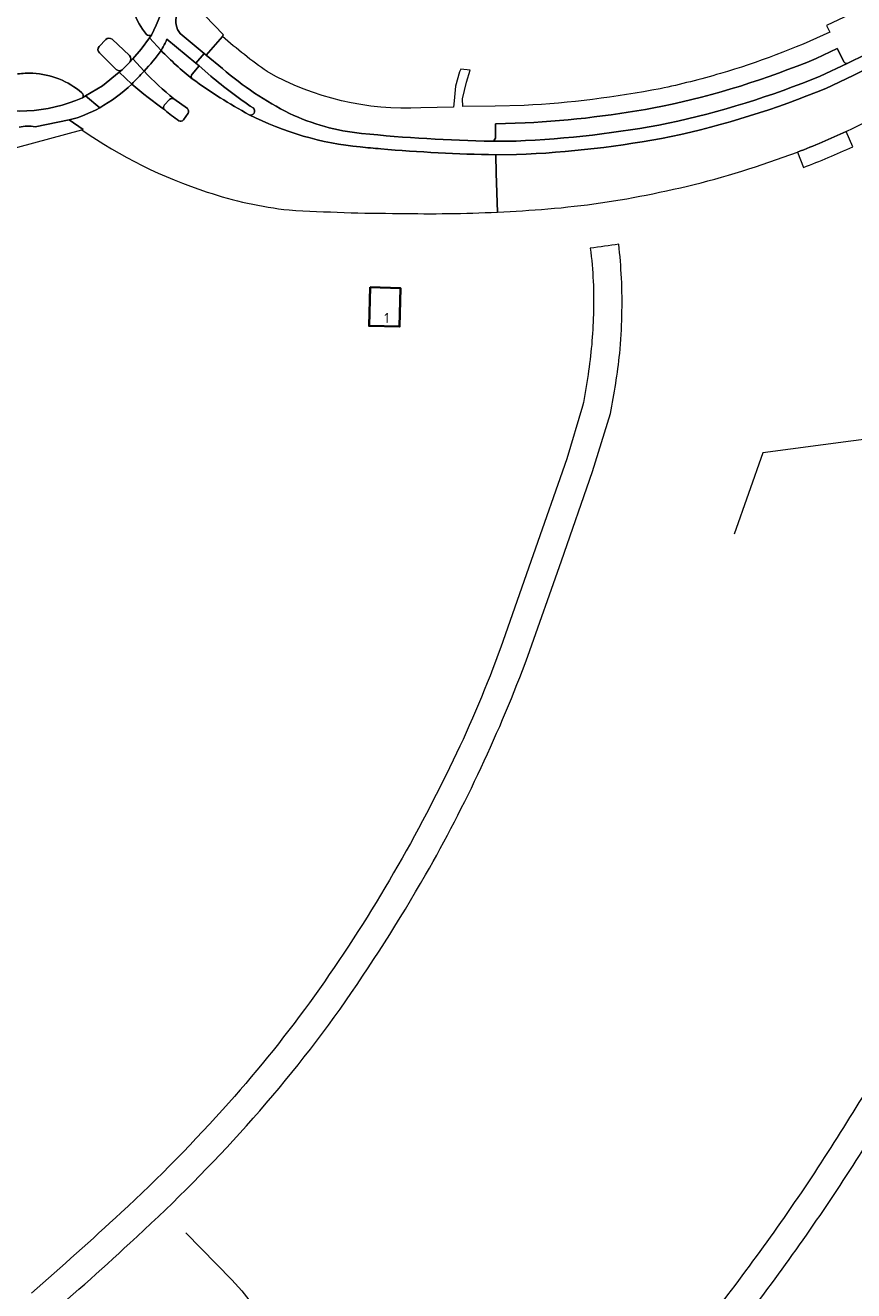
# Model space of a CAD drawing. Extents: x 152761 to 155748, y 459947 to 462743.
# Tile 40 of 256: x 153697 to 153806, y 461710 to 461878. Entities that reach past the tile are written whole.
import ezdxf
from ezdxf.enums import TextEntityAlignment as Align

# ---------------------------------------------------------------- set-up
doc = ezdxf.new("R2010")
doc.units = 0
doc.header["$LTSCALE"] = 0.75
for name, color, linetype, lineweight in [('B-RO-IE-TERREINAFSCHEIDING_KUNSTMATIG_MUUR-G', 251, 'IE-TERREINAFSCHEIDING-KUNSTMATIG-DICHT', 18), ('B-RO-OG-BEBOUWING-GV', 6, 'CONTINUOUS', 35), ('B-RO-OG-BEBOUWING-T18', 1, 'CONTINUOUS', 18), ('B-RO-OG-TERREIN_CULTUURSCHEIDING-GV', 251, 'CONTINUOUS', 18), ('B-RO-VH-VERHARDING_ASFALT-GV', 251, 'CONTINUOUS', 18), ('B-RO-VH-VERHARDING_BETONSTRAATSTEEN-GV', 251, 'CONTINUOUS', 18), ('B-RO-VH-VERHARDING_STRAATBAKSTEEN-GV', 251, 'CONTINUOUS', 18), ('B-RO-VH-VERHARDING_TEGEL-GV', 251, 'CONTINUOUS', 18)]:
    doc.layers.add(name, color=color, linetype=linetype, lineweight=lineweight)
doc.styles.add('NLCS-ISO-M200-T18', font='NLCS-ISO.ttf', dxfattribs={"height": 0.36})
doc.linetypes.add('IE-TERREINAFSCHEIDING-KUNSTMATIG-DICHT', pattern='A,8,-1,[82,NLCS.SHX,S=0.75,R=90,X=0,Y=0],-1', length=10)

msp = doc.modelspace()

# ---------------------------------------------------------------- linework, layer by layer
at = {"layer": 'B-RO-IE-TERREINAFSCHEIDING_KUNSTMATIG_MUUR-G', "flags": 128}
for points in [[(153837.039, 461826.56), (153806.068, 461822.572), (153794.401, 461821.03), (153790.608, 461810.245)], [(153717.933, 461717.653), (153724.033, 461711.43), (153725.369, 461709.954), (153726.587, 461708.376), (153727.7, 461706.738), (153728.663, 461704.984), (153732.9, 461695.95), (153733.766, 461694.14), (153734.642, 461692.357), (153735.548, 461690.574), (153736.483, 461688.812), (153737.394, 461687.041), (153738.363, 461685.303), (153741.068, 461680.706), (153744.271, 461675.666), (153747.566, 461670.668), (153748.703, 461669.026)]]:
    msp.add_lwpolyline(points, dxfattribs=at)
at = {"layer": 'B-RO-OG-BEBOUWING-GV', "flags": 128}
msp.add_lwpolyline([(153742.355, 461842.968), (153742.223, 461837.851), (153746.272, 461837.748), (153746.402, 461842.845)], close=True, dxfattribs=at)
at = {"layer": 'B-RO-OG-TERREIN_CULTUURSCHEIDING-GV'}
for points in [[(153713.381, 461876.397, 0.131016), (153715.824, 461887.365)], [(153710.605, 461882.819, 0.189901), (153712.714, 461876.485)], [(153712.714, 461876.485, 0.3836578), (153713.381, 461876.397)], [(153697.682, 461871.326, 0.0480746), (153695.644, 461871.232)], [(153704.159, 461868.742, 0.166751), (153697.682, 461871.326)], [(153689.404, 461867.394, 0.1879224), (153704.256, 461868.083)], [(153704.256, 461868.083, 0.3868334), (153704.159, 461868.742)]]:
    msp.add_lwpolyline(points, format="xyb", dxfattribs=at)
at = {"layer": 'B-RO-VH-VERHARDING_ASFALT-GV', "flags": 128}
for points in [[(153802.744, 461869.314), (153806.377, 461871.027), (153816.434, 461875.969), (153845.675, 461890.598), (153850.621, 461893.072), (153885.441, 461910.492), (153897.217, 461916.394), (153903.618, 461919.587), (153934.642, 461935.106), (153936.174, 461935.917), (153942.758, 461940.27), (153941.911, 461941.868), (153935.254, 461937.467), (153933.818, 461936.707), (153902.813, 461921.197), (153896.414, 461918.005), (153885.632, 461912.606), (153884.636, 461912.102), (153849.811, 461894.68), (153844.87, 461892.208), (153815.629, 461877.579), (153805.583, 461872.643), (153802.017, 461870.961)], [(153805.447, 461863.621), (153806.373, 461864.041), (153814.069, 461867.865), (153820.329, 461871.035), (153834.877, 461878.301), (153834.071, 461879.911), (153852.607, 461889.134), (153905.753, 461915.742), (153936.794, 461931.207), (153938.564, 461932.006), (153945.775, 461934.583), (153942.758, 461940.27), (153936.174, 461935.917), (153934.642, 461935.106), (153903.618, 461919.587), (153897.217, 461916.394), (153885.441, 461910.492), (153850.621, 461893.072), (153845.675, 461890.598), (153816.434, 461875.969), (153806.377, 461871.027), (153802.744, 461869.314)], [(153706.442, 461874.854), (153707.336, 461875.8)], [(153708.165, 461875.84), (153710.481, 461873.679)], [(153710.525, 461872.795), (153710.901, 461873.223), (153712.045, 461874.523), (153713.125, 461876.038), (153713.381, 461876.397)], [(153708.716, 461871.846), (153706.497, 461874.019)], [(153722.789, 461871.952), (153720.633, 461873.711), (153720.38, 461873.968), (153719.273, 461872.663), (153719.716, 461872.316), (153721.244, 461870.95)], [(153704.256, 461868.083), (153704.659, 461868.325), (153706.908, 461869.673), (153709.119, 461871.465), (153709.498, 461871.772)], [(153721.244, 461870.95), (153719.716, 461872.316), (153718.786, 461871.212)], [(153715.768, 461867.848), (153715.122, 461867.144)], [(153718.181, 461866.644), (153716.351, 461867.947)], [(153716.351, 461867.947), (153718.181, 461866.644)], [(153717.623, 461865.144), (153718.267, 461866.021)], [(153718.267, 461866.021), (153717.623, 461865.144)], [(153702.477, 461865.143), (153704.328, 461863.874), (153704.176, 461863.832)], [(153761.698, 461862.345), (153758.953, 461862.33), (153758.552, 461862.328)], [(153794.315, 461859.245), (153798.998, 461860.887)], [(153761.771, 461860.546), (153759.009, 461860.53), (153759.087, 461858.071), (153759.226, 461852.926)], [(153759.009, 461860.53), (153761.771, 461860.546)], [(153759.226, 461852.926), (153759.087, 461858.071), (153759.009, 461860.53)]]:
    msp.add_lwpolyline(points, dxfattribs=at)
at = {"layer": 'B-RO-VH-VERHARDING_ASFALT-GV'}
for points in [[(153712.714, 461876.485, -0.189901), (153710.605, 461882.819)], [(153707.336, 461875.8, -0.373947), (153708.165, 461875.84)], [(153713.381, 461876.397, -0.3836578), (153712.714, 461876.485)], [(153706.497, 461874.019, -0.4060409), (153706.442, 461874.854)], [(153714.674, 461874.351, -0.0298223), (153712.404, 461871.593)], [(153718.804, 461870.588, -0.0340837), (153714.674, 461874.351)], [(153710.481, 461873.679, -0.3461973), (153710.525, 461872.795)], [(153695.644, 461871.232, -0.0480746), (153697.682, 461871.326)], [(153697.682, 461871.326, -0.166751), (153704.159, 461868.742)], [(153709.498, 461871.772, -0.3683763), (153708.716, 461871.846)], [(153712.404, 461871.593, 0.0251622), (153716.351, 461867.947)], [(153718.786, 461871.212, 0.41669), (153718.804, 461870.588)], [(153726.852, 461866.734, -0.0232041), (153721.244, 461870.95)], [(153721.244, 461870.95, 0.0232041), (153726.852, 461866.734)], [(153731.693, 461866.014, -0.0622473), (153722.789, 461871.952)], [(153802.017, 461870.961, -0.0443889), (153781.855, 461864.696)], [(153710.78, 461869.892, -0.0559897), (153706.531, 461866.764)], [(153715.162, 461866.469, -0.0208681), (153710.78, 461869.892)], [(153718.804, 461870.588, 0.0321293), (153726.324, 461865.838)], [(153726.324, 461865.838, -0.0321293), (153718.804, 461870.588)], [(153802.744, 461869.314, -0.0445048), (153782.235, 461862.937)], [(153782.235, 461862.937, 0.0445048), (153802.744, 461869.314)], [(153704.159, 461868.742, -0.3868334), (153704.256, 461868.083)], [(153716.351, 461867.947, 0.3344448), (153715.768, 461867.848)], [(153706.531, 461866.764, -0.0703045), (153702.477, 461865.143)], [(153715.122, 461867.144, 0.4681722), (153715.162, 461866.469)], [(153715.162, 461866.469, 0.0395662), (153717.019, 461865.044)], [(153717.019, 461865.044, -0.0395662), (153715.162, 461866.469)], [(153718.267, 461866.021, 0.2727718), (153718.181, 461866.644)], [(153718.181, 461866.644, -0.2727718), (153718.267, 461866.021)], [(153726.324, 461865.838, 0.917219), (153726.852, 461866.734)], [(153726.852, 461866.734, -0.917219), (153726.324, 461865.838)], [(153741.052, 461861.562, -0.0931498), (153726.324, 461865.838)], [(153726.324, 461865.838, 0.0931498), (153741.052, 461861.562)], [(153741.231, 461863.353, -0.0862971), (153731.693, 461866.014)], [(153717.019, 461865.044, 0.3974217), (153717.623, 461865.144)], [(153717.623, 461865.144, -0.3974217), (153717.019, 461865.044)], [(153781.855, 461864.696, -0.0378529), (153761.698, 461862.345)], [(153704.176, 461863.832, 0.0740989), (153720.77, 461855.589)], [(153758.552, 461862.328, -0.0202652), (153741.231, 461863.353)], [(153782.235, 461862.937, -0.0378683), (153761.771, 461860.546)], [(153761.771, 461860.546, 0.0378683), (153782.235, 461862.937)], [(153798.998, 461860.887, 0.0207891), (153805.447, 461863.621)], [(153743.77, 461861.308, -0.0036473), (153741.052, 461861.562)], [(153741.052, 461861.562, 0.0036473), (153743.77, 461861.308)], [(153759.009, 461860.53, -0.0170606), (153743.77, 461861.308)], [(153743.77, 461861.308, 0.0170606), (153759.009, 461860.53)], [(153779.811, 461855.371, 0.0338031), (153794.315, 461859.245)], [(153720.77, 461855.589, 0.0536198), (153731.623, 461853.215)], [(153765.919, 461853.358, 0.0305974), (153779.811, 461855.371)], [(153731.623, 461853.215, 0.0146501), (153746.229, 461852.759)], [(153746.229, 461852.759, 0.0170041), (153759.226, 461852.926)], [(153759.226, 461852.926, 0.0086586), (153765.919, 461853.358)]]:
    msp.add_lwpolyline(points, format="xyb", dxfattribs=at)
at = {"layer": 'B-RO-VH-VERHARDING_BETONSTRAATSTEEN-GV', "flags": 128}
for points in [[(153805.193, 461872.813), (153804.256, 461874.596), (153801.449, 461873.285)], [(153802.017, 461870.961), (153805.583, 461872.643)], [(153762.893, 461864.739), (153758.96, 461864.631), (153758.973, 461862.719)], [(153758.552, 461862.328), (153758.953, 461862.33), (153761.698, 461862.345)]]:
    msp.add_lwpolyline(points, dxfattribs=at)
at = {"layer": 'B-RO-VH-VERHARDING_BETONSTRAATSTEEN-GV'}
for points in [[(153801.449, 461873.285, -0.0473233), (153781.097, 461866.954)], [(153805.583, 461872.643, -0.4209949), (153805.193, 461872.813)], [(153781.855, 461864.696, 0.0443889), (153802.017, 461870.961)], [(153781.097, 461866.954, -0.0344411), (153762.893, 461864.739)], [(153761.698, 461862.345, 0.0378529), (153781.855, 461864.696)], [(153758.973, 461862.719, -0.2710224), (153758.552, 461862.328)]]:
    msp.add_lwpolyline(points, format="xyb", dxfattribs=at)
at = {"layer": 'B-RO-VH-VERHARDING_STRAATBAKSTEEN-GV', "flags": 128}
for points in [[(153707.336, 461875.8), (153706.442, 461874.854)], [(153710.481, 461873.679), (153708.165, 461875.84)], [(153706.497, 461874.019), (153708.716, 461871.846)], [(153709.498, 461871.772), (153710.525, 461872.795)], [(153806.325, 461861.601), (153805.447, 461863.621)], [(153798.998, 461860.887), (153799.771, 461858.836)], [(153770.524, 461827.191), (153768.417, 461820.209), (153763.952, 461807.489), (153759.686, 461795.291)], [(153763.258, 461794.056), (153767.702, 461806.719), (153771.847, 461818.534), (153774.213, 461826.238)]]:
    msp.add_lwpolyline(points, dxfattribs=at)
at = {"layer": 'B-RO-VH-VERHARDING_STRAATBAKSTEEN-GV'}
for points in [[(153708.165, 461875.84, 0.373947), (153707.336, 461875.8)], [(153706.442, 461874.854, 0.4060409), (153706.497, 461874.019)], [(153710.525, 461872.795, 0.3461973), (153710.481, 461873.679)], [(153708.716, 461871.846, 0.3683763), (153709.498, 461871.772)], [(153805.447, 461863.621, -0.0207891), (153798.998, 461860.887)], [(153799.771, 461858.836, 0.0175183), (153806.325, 461861.601)], [(153775.324, 461848.682, -0.0071839), (153771.543, 461848.145)], [(153771.543, 461848.145, -0.039117), (153771.955, 461839.351)], [(153775.678, 461844.188, 0.0106847), (153775.324, 461848.682)], [(153775.438, 461834.198, 0.0328331), (153775.678, 461844.188)], [(153771.955, 461839.351, -0.0304007), (153771.249, 461831.392)], [(153774.213, 461826.238, 0.0209856), (153775.438, 461834.198)], [(153771.249, 461831.392, -0.0139971), (153770.524, 461827.191)], [(153759.686, 461795.291, -0.0252784), (153753.373, 461780.291)], [(153749.717, 461765.106, 0.0403961), (153763.258, 461794.056)], [(153753.373, 461780.291, -0.0203733), (153744.915, 461764.37)], [(153738.387, 461747.317, 0.0230446), (153749.717, 461765.106)], [(153744.915, 461764.37, -0.0212506), (153734.994, 461749.071)], [(153816.365, 461751.275, -0.0223663), (153803.821, 461729.624)], [(153734.994, 461749.071, -0.0256364), (153723.637, 461734.885)], [(153725.105, 461730.859, 0.0293904), (153738.387, 461747.317)], [(153723.637, 461734.885, -0.0250125), (153709.358, 461720.339)], [(153710.534, 461716.304, 0.0233469), (153725.105, 461730.859)], [(153803.821, 461729.624, -0.0226034), (153789.231, 461708.793)], [(153793.178, 461707.74, 0.0219563), (153807.634, 461728.587)], [(153709.358, 461720.339, -0.0079408), (153697.495, 461709.663)], [(153698.426, 461705.543, 0.0118476), (153710.534, 461716.304)]]:
    msp.add_lwpolyline(points, format="xyb", dxfattribs=at)
at = {"layer": 'B-RO-VH-VERHARDING_TEGEL-GV', "flags": 128}
for points in [[(153884.636, 461912.102), (153885.632, 461912.606), (153885.297, 461913.269), (153886.073, 461916.368), (153881.699, 461914.179), (153870.308, 461908.478), (153859.609, 461903.123), (153848.386, 461897.506), (153814.486, 461880.539), (153814.4, 461880.72), (153813.335, 461882.836), (153809.806, 461881.06), (153805.177, 461878.76), (153802.861, 461877.661), (153803.279, 461876.774)], [(153720.633, 461873.711), (153722.811, 461876.216), (153722.927, 461876.423), (153719.235, 461880.273)], [(153805.583, 461872.643), (153815.629, 461877.579)], [(153714.674, 461874.351), (153713.125, 461876.038), (153712.045, 461874.523), (153710.901, 461873.223), (153712.404, 461871.593)], [(153713.381, 461876.397), (153713.125, 461876.038), (153714.674, 461874.351), (153714.816, 461874.593), (153714.957, 461874.833), (153715.091, 461875.077), (153715.217, 461875.325), (153715.336, 461875.577), (153715.446, 461875.833), (153719.273, 461872.663), (153720.38, 461873.968)], [(153718.786, 461871.212), (153719.716, 461872.316), (153719.273, 461872.663), (153715.446, 461875.833), (153715.336, 461875.577), (153715.217, 461875.325), (153715.091, 461875.077), (153714.957, 461874.833), (153714.816, 461874.593), (153714.674, 461874.351)], [(153720.38, 461873.968), (153717.175, 461876.593)], [(153717.175, 461876.593), (153720.38, 461873.968), (153720.633, 461873.711)], [(153722.811, 461876.216), (153720.633, 461873.711), (153722.789, 461871.952)], [(153801.449, 461873.285), (153804.256, 461874.596)], [(153804.256, 461874.596), (153805.193, 461872.813)], [(153710.525, 461872.795), (153709.498, 461871.772), (153709.119, 461871.465), (153710.78, 461869.892)], [(153712.404, 461871.593), (153710.901, 461873.223), (153710.525, 461872.795)], [(153710.78, 461869.892), (153709.119, 461871.465), (153706.908, 461869.673), (153704.659, 461868.325), (153706.531, 461866.764)], [(153762.792, 461867.059), (153758.944, 461866.988), (153754.657, 461866.909), (153754.61, 461867.925), (153755.129, 461870.138), (153755.635, 461871.759), (153754.377, 461871.851), (153754.22, 461871.523), (153753.672, 461869.614), (153753.479, 461867.694), (153753.394, 461866.84), (153749.074, 461866.728)], [(153706.531, 461866.764), (153704.659, 461868.325), (153704.256, 461868.083)], [(153715.122, 461867.144), (153715.768, 461867.848)], [(153672.687, 461822.005), (153664.335, 461828.628), (153664.792, 461830.92), (153693.576, 461860.95), (153704.176, 461863.832), (153704.328, 461863.874), (153702.477, 461865.143), (153697.959, 461864.237)], [(153697.959, 461864.237), (153702.477, 461865.143)], [(153758.973, 461862.719), (153758.96, 461864.631), (153762.893, 461864.739)]]:
    msp.add_lwpolyline(points, dxfattribs=at)
at = {"layer": 'B-RO-VH-VERHARDING_TEGEL-GV'}
for points in [[(153715.824, 461887.365, -0.131016), (153713.381, 461876.397)], [(153717.175, 461876.593, -0.2365564), (153716.751, 461879.02)], [(153716.751, 461879.02, 0.2365564), (153717.175, 461876.593)], [(153728.716, 461871.543, -0.0279775), (153722.811, 461876.216)], [(153803.279, 461876.774, -0.0372554), (153788.777, 461871.294)], [(153712.404, 461871.593, 0.0298223), (153714.674, 461874.351)], [(153714.674, 461874.351, 0.0340837), (153718.804, 461870.588)], [(153781.097, 461866.954, 0.0473233), (153801.449, 461873.285)], [(153805.193, 461872.813, 0.4209949), (153805.583, 461872.643)], [(153712.404, 461871.593, 0.0026984), (153710.78, 461869.892)], [(153710.78, 461869.892, -0.0026984), (153712.404, 461871.593)], [(153716.351, 461867.947, -0.0251622), (153712.404, 461871.593)], [(153718.804, 461870.588, -0.41669), (153718.786, 461871.212)], [(153722.789, 461871.952, 0.0622473), (153731.693, 461866.014)], [(153749.074, 461866.728, -0.1421967), (153728.716, 461871.543)], [(153788.777, 461871.294, -0.0096038), (153784.804, 461870.208)], [(153706.531, 461866.764, 0.0559897), (153710.78, 461869.892)], [(153710.78, 461869.892, 0.0208681), (153715.162, 461866.469)], [(153780.819, 461869.286, -0.034341), (153762.792, 461867.059)], [(153784.804, 461870.208, -0.0100236), (153780.819, 461869.286)], [(153704.256, 461868.083, -0.1879224), (153689.404, 461867.394)], [(153715.768, 461867.848, -0.3344448), (153716.351, 461867.947)], [(153702.477, 461865.143, 0.0703045), (153706.531, 461866.764)], [(153715.162, 461866.469, -0.4681722), (153715.122, 461867.144)], [(153731.693, 461866.014, 0.0862971), (153741.231, 461863.353)], [(153762.893, 461864.739, 0.0344411), (153781.097, 461866.954)], [(153695.851, 461864.171, -0.10912), (153697.959, 461864.237)], [(153697.959, 461864.237, 0.10912), (153695.851, 461864.171)], [(153741.231, 461863.353, 0.0202652), (153758.552, 461862.328)], [(153758.552, 461862.328, 0.2710224), (153758.973, 461862.719)]]:
    msp.add_lwpolyline(points, format="xyb", dxfattribs=at)

# ---------------------------------------------------------------- texts
at = {"layer": 'B-RO-OG-BEBOUWING-T18', "style": 'NLCS-ISO-M200-T18'}
msp.add_text('1', height=1.35, rotation=358.3, dxfattribs=at).set_placement((153744.558, 461838.899), align=Align.MIDDLE)

doc.saveas('drawing.dxf')
